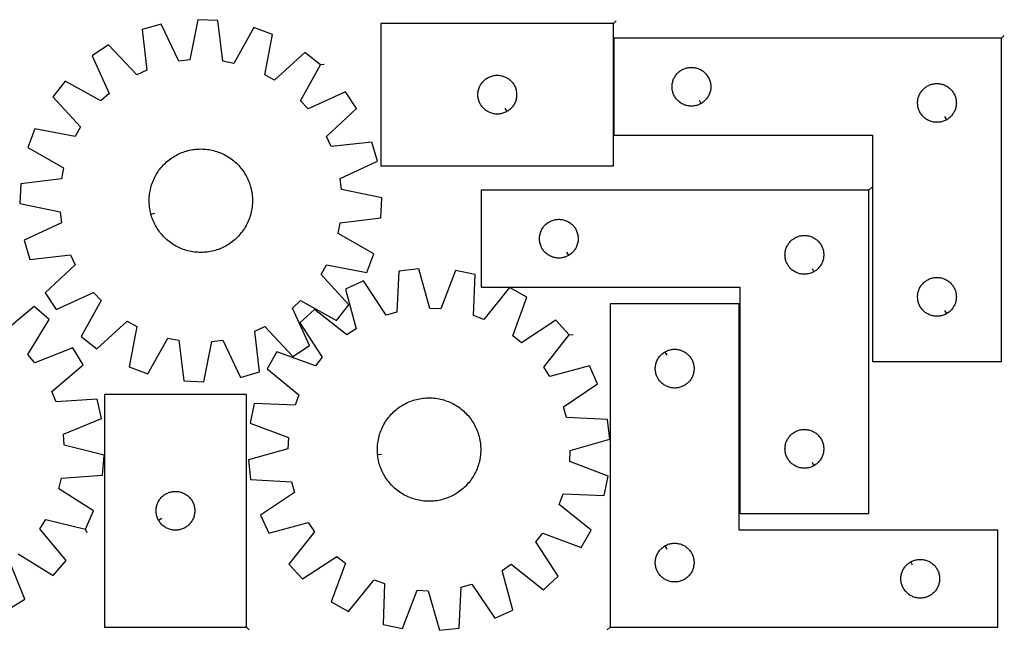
# Model space of a CAD drawing. Header units: millimetres. Extents: x 7 to 1493, y 7 to 479.
# Tile 2 of 2: x 731 to 1493, y 7 to 479. Entities that reach past the tile are written whole.
import ezdxf

# ---------------------------------------------------------------- set-up
doc = ezdxf.new("R2010")
doc.units = ezdxf.units.MM
doc.layers.add('CUT', color=7, linetype='CONTINUOUS', true_color=0x000000)
doc.layers.add('LEADIN', color=1, linetype='CONTINUOUS', true_color=0xff0000)

msp = doc.modelspace()

# ---------------------------------------------------------------- linework, layer by layer
at = {"layer": 'CUT'}
for points in [[(963.873619, 443.893303), (951.787077, 453.414124), (928.351326, 431.972568), (920.868655, 436.159333), (926.881752, 467.349354), (912.444672, 472.669246), (896.781754, 445.035069), (888.371529, 446.704647), (884.452078, 478.226269), (869.077661, 478.824484), (862.720771, 447.702712), (854.206244, 446.691672), (840.737908, 475.459339), (825.93111, 471.27732), (829.502505, 439.714368), (821.717137, 436.121679), (800.01829, 459.319411), (787.228504, 450.766522), (800.37859, 421.851993), (794.084467, 416.029332), (766.279144, 431.386374), (756.758323, 419.299831), (778.199879, 395.864081), (774.013114, 388.381409), (742.823093, 394.394507), (737.503201, 379.957426), (765.137378, 364.294508), (763.4678, 355.884283), (731.946178, 351.964832), (731.347963, 336.590416), (762.469735, 330.233525), (763.480775, 321.718998), (734.713108, 308.250662), (738.895127, 293.443865), (770.458079, 297.015259), (774.050768, 289.229891), (750.853036, 267.531044), (759.405925, 254.741258), (788.320454, 267.891345), (794.143115, 261.597222), (778.786073, 233.791898), (790.872616, 224.271077), (814.308367, 245.712633), (821.791038, 241.525868), (815.77794, 210.335847), (830.215021, 205.015955), (845.877939, 232.650132), (854.288164, 230.980554), (858.207615, 199.458932), (873.582031, 198.860717), (879.938922, 229.982489), (888.453449, 230.993529), (901.921785, 202.225862), (916.728582, 206.407882), (913.157188, 237.970833), (920.942556, 241.563523), (942.641403, 218.36579), (955.431189, 226.918679), (942.281102, 255.833208), (948.575225, 261.65587), (976.380549, 246.298828), (985.90137, 258.38537), (964.459814, 281.821121), (968.646579, 289.303792), (999.8366, 283.290695), (1005.156492, 297.727775), (977.522315, 313.390693), (979.191893, 321.800918), (1010.713515, 325.720369), (1011.31173, 341.094786), (980.189958, 347.451676), (979.178918, 355.966203), (1007.946585, 369.434539), (1003.764565, 384.241337), (972.201614, 380.669942), (968.608925, 388.45531), (991.806657, 410.154157), (983.253768, 422.943943), (954.339239, 409.793857), (948.516577, 416.08798)], [(1190.73598, 475.847735), (1010.73598, 475.847735), (1010.73598, 365.847735), (1190.73598, 365.847735)], [(1490.961939, 464.466269), (1190.961939, 464.466269), (1190.961939, 389.466269), (1390.961939, 389.466269), (1390.961939, 214.466269), (1490.961939, 214.466269)], [(1258.34771, 413.916319), (1258.01159, 413.726087), (1257.320654, 413.380736), (1256.612857, 413.07141), (1255.890074, 412.798931), (1255.154223, 412.564021), (1254.407255, 412.367304), (1253.65115, 412.2093), (1252.887914, 412.090429), (1252.11957, 412.011007), (1251.348157, 411.971242), (1250.57572, 411.971242), (1249.804307, 412.011007), (1249.035963, 412.090429), (1248.272727, 412.2093), (1247.516622, 412.367304), (1246.769654, 412.564021), (1246.033803, 412.798931), (1245.31102, 413.07141), (1244.603223, 413.380736), (1243.912287, 413.726087), (1243.240047, 414.10655), (1242.588283, 414.521114), (1241.958724, 414.968681), (1241.353041, 415.448063), (1240.772838, 415.957989), (1240.219656, 416.497107), (1239.69496, 417.063988), (1239.200141, 417.657127), (1238.736514, 418.274953), (1238.305305, 418.915827), (1237.90766, 419.578048), (1237.544632, 420.259863), (1237.217185, 420.959461), (1236.926186, 421.674988), (1236.672408, 422.404547), (1236.456523, 423.146203), (1236.279103, 423.897988), (1236.14062, 424.657911), (1236.04144, 425.423954), (1235.981827, 426.194088), (1235.961939, 426.966269), (1235.981827, 427.738451), (1236.04144, 428.508584), (1236.14062, 429.274628), (1236.279103, 430.03455), (1236.456523, 430.786336), (1236.672408, 431.527992), (1236.926186, 432.257551), (1237.217185, 432.973078), (1237.544632, 433.672676), (1237.90766, 434.35449), (1238.305305, 435.016712), (1238.736514, 435.657586), (1239.200141, 436.275412), (1239.69496, 436.868551), (1240.219656, 437.435432), (1240.772838, 437.97455), (1241.353041, 438.484476), (1241.958724, 438.963858), (1242.588283, 439.411425), (1243.240047, 439.825989), (1243.912287, 440.206451), (1244.603223, 440.551803), (1245.31102, 440.861129), (1246.033803, 441.133608), (1246.769654, 441.368518), (1247.516622, 441.565235), (1248.272727, 441.723239), (1249.035963, 441.84211), (1249.804307, 441.921532), (1250.57572, 441.961296), (1251.348157, 441.961296), (1252.11957, 441.921532), (1252.887914, 441.84211), (1253.65115, 441.723239), (1254.407255, 441.565235), (1255.154223, 441.368518), (1255.890074, 441.133608), (1256.612857, 440.861129), (1257.320654, 440.551803), (1258.01159, 440.206451), (1258.683831, 439.825989), (1259.335594, 439.411425), (1259.965153, 438.963858), (1260.570836, 438.484476), (1261.151039, 437.97455), (1261.704221, 437.435432), (1262.228918, 436.868551), (1262.723736, 436.275412), (1263.187364, 435.657586), (1263.618572, 435.016712), (1264.016217, 434.35449), (1264.379245, 433.672676), (1264.706692, 432.973078), (1264.997691, 432.257551), (1265.251469, 431.527992), (1265.467354, 430.786336), (1265.644774, 430.03455), (1265.783257, 429.274628), (1265.882437, 428.508584), (1265.94205, 427.738451), (1265.961939, 426.966269), (1265.94205, 426.194088), (1265.882437, 425.423954), (1265.783257, 424.657911), (1265.644774, 423.897988), (1265.467354, 423.146203), (1265.251469, 422.404547), (1264.997691, 421.674988), (1264.706692, 420.959461), (1264.379245, 420.259863), (1264.016217, 419.578048), (1263.618572, 418.915827), (1263.187364, 418.274953), (1262.723736, 417.657127), (1262.228918, 417.063988), (1261.704221, 416.497107), (1261.151039, 415.957989), (1260.570836, 415.448063), (1259.965153, 414.968681), (1259.335594, 414.521114), (1258.683831, 414.10655)], [(1108.121752, 407.797784), (1107.785632, 407.607553), (1107.094696, 407.262201), (1106.386899, 406.952875), (1105.664116, 406.680396), (1104.928265, 406.445487), (1104.181297, 406.248769), (1103.425192, 406.090765), (1102.661956, 405.971895), (1101.893612, 405.892472), (1101.122199, 405.852708), (1100.349762, 405.852708), (1099.578348, 405.892472), (1098.810005, 405.971895), (1098.046769, 406.090765), (1097.290664, 406.248769), (1096.543696, 406.445487), (1095.807845, 406.680396), (1095.085062, 406.952875), (1094.377265, 407.262201), (1093.686329, 407.607553), (1093.014088, 407.988015), (1092.362325, 408.402579), (1091.732766, 408.850146), (1091.127083, 409.329528), (1090.54688, 409.839454), (1089.993698, 410.378572), (1089.469001, 410.945453), (1088.974183, 411.538592), (1088.510555, 412.156418), (1088.079347, 412.797292), (1087.681702, 413.459514), (1087.318674, 414.141328), (1086.991227, 414.840926), (1086.700228, 415.556453), (1086.44645, 416.286012), (1086.230565, 417.027668), (1086.053145, 417.779454), (1085.914662, 418.539376), (1085.815482, 419.30542), (1085.755869, 420.075553), (1085.73598, 420.847735), (1085.755869, 421.619916), (1085.815482, 422.39005), (1085.914662, 423.156093), (1086.053145, 423.916016), (1086.230565, 424.667801), (1086.44645, 425.409457), (1086.700228, 426.139016), (1086.991227, 426.854543), (1087.318674, 427.554142), (1087.681702, 428.235956), (1088.079347, 428.898178), (1088.510555, 429.539051), (1088.974183, 430.156877), (1089.469001, 430.750016), (1089.993698, 431.316897), (1090.54688, 431.856015), (1091.127083, 432.365941), (1091.732766, 432.845323), (1092.362325, 433.29289), (1093.014088, 433.707454), (1093.686329, 434.087917), (1094.377265, 434.433269), (1095.085062, 434.742594), (1095.807845, 435.015073), (1096.543696, 435.249983), (1097.290664, 435.4467), (1098.046769, 435.604704), (1098.810005, 435.723575), (1099.578348, 435.802998), (1100.349762, 435.842762), (1101.122199, 435.842762), (1101.893612, 435.802998), (1102.661956, 435.723575), (1103.425192, 435.604704), (1104.181297, 435.4467), (1104.928265, 435.249983), (1105.664116, 435.015073), (1106.386899, 434.742594), (1107.094696, 434.433269), (1107.785632, 434.087917), (1108.457872, 433.707454), (1109.109636, 433.29289), (1109.739195, 432.845323), (1110.344878, 432.365941), (1110.92508, 431.856015), (1111.478263, 431.316897), (1112.002959, 430.750016), (1112.497778, 430.156877), (1112.961405, 429.539051), (1113.392614, 428.898178), (1113.790259, 428.235956), (1114.153287, 427.554142), (1114.480734, 426.854543), (1114.771733, 426.139016), (1115.025511, 425.409457), (1115.241396, 424.667801), (1115.418816, 423.916016), (1115.557299, 423.156093), (1115.656479, 422.39005), (1115.716092, 421.619916), (1115.73598, 420.847735), (1115.716092, 420.075553), (1115.656479, 419.30542), (1115.557299, 418.539376), (1115.418816, 417.779454), (1115.241396, 417.027668), (1115.025511, 416.286012), (1114.771733, 415.556453), (1114.480734, 414.840926), (1114.153287, 414.141328), (1113.790259, 413.459514), (1113.392614, 412.797292), (1112.961405, 412.156418), (1112.497778, 411.538592), (1112.002959, 410.945453), (1111.478263, 410.378572), (1110.92508, 409.839454), (1110.344878, 409.329528), (1109.739195, 408.850146), (1109.109636, 408.402579), (1108.457872, 407.988015)], [(1448.34771, 401.416319), (1448.01159, 401.226087), (1447.320654, 400.880736), (1446.612857, 400.57141), (1445.890074, 400.298931), (1445.154223, 400.064021), (1444.407255, 399.867304), (1443.65115, 399.7093), (1442.887914, 399.590429), (1442.11957, 399.511007), (1441.348157, 399.471242), (1440.57572, 399.471242), (1439.804307, 399.511007), (1439.035963, 399.590429), (1438.272727, 399.7093), (1437.516622, 399.867304), (1436.769654, 400.064021), (1436.033803, 400.298931), (1435.31102, 400.57141), (1434.603223, 400.880736), (1433.912287, 401.226087), (1433.240047, 401.60655), (1432.588283, 402.021114), (1431.958724, 402.468681), (1431.353041, 402.948063), (1430.772838, 403.457989), (1430.219656, 403.997107), (1429.69496, 404.563988), (1429.200141, 405.157127), (1428.736514, 405.774953), (1428.305305, 406.415827), (1427.90766, 407.078048), (1427.544632, 407.759863), (1427.217185, 408.459461), (1426.926186, 409.174988), (1426.672408, 409.904547), (1426.456523, 410.646203), (1426.279103, 411.397988), (1426.14062, 412.157911), (1426.04144, 412.923954), (1425.981827, 413.694088), (1425.961939, 414.466269), (1425.981827, 415.238451), (1426.04144, 416.008584), (1426.14062, 416.774628), (1426.279103, 417.53455), (1426.456523, 418.286336), (1426.672408, 419.027992), (1426.926186, 419.757551), (1427.217185, 420.473078), (1427.544632, 421.172676), (1427.90766, 421.85449), (1428.305305, 422.516712), (1428.736514, 423.157586), (1429.200141, 423.775412), (1429.69496, 424.368551), (1430.219656, 424.935432), (1430.772838, 425.47455), (1431.353041, 425.984476), (1431.958724, 426.463858), (1432.588283, 426.911425), (1433.240047, 427.325989), (1433.912287, 427.706451), (1434.603223, 428.051803), (1435.31102, 428.361129), (1436.033803, 428.633608), (1436.769654, 428.868518), (1437.516622, 429.065235), (1438.272727, 429.223239), (1439.035963, 429.34211), (1439.804307, 429.421532), (1440.57572, 429.461296), (1441.348157, 429.461296), (1442.11957, 429.421532), (1442.887914, 429.34211), (1443.65115, 429.223239), (1444.407255, 429.065235), (1445.154223, 428.868518), (1445.890074, 428.633608), (1446.612857, 428.361129), (1447.320654, 428.051803), (1448.01159, 427.706451), (1448.683831, 427.325989), (1449.335594, 426.911425), (1449.965153, 426.463858), (1450.570836, 425.984476), (1451.151039, 425.47455), (1451.704221, 424.935432), (1452.228918, 424.368551), (1452.723736, 423.775412), (1453.187364, 423.157586), (1453.618572, 422.516712), (1454.016217, 421.85449), (1454.379245, 421.172676), (1454.706692, 420.473078), (1454.997691, 419.757551), (1455.251469, 419.027992), (1455.467354, 418.286336), (1455.644774, 417.53455), (1455.783257, 416.774628), (1455.882437, 416.008584), (1455.94205, 415.238451), (1455.961939, 414.466269), (1455.94205, 413.694088), (1455.882437, 412.923954), (1455.783257, 412.157911), (1455.644774, 411.397988), (1455.467354, 410.646203), (1455.251469, 409.904547), (1454.997691, 409.174988), (1454.706692, 408.459461), (1454.379245, 407.759863), (1454.016217, 407.078048), (1453.618572, 406.415827), (1453.187364, 405.774953), (1452.723736, 405.157127), (1452.228918, 404.563988), (1451.704221, 403.997107), (1451.151039, 403.457989), (1450.570836, 402.948063), (1449.965153, 402.468681), (1449.335594, 402.021114), (1448.683831, 401.60655)], [(832.75632, 328.274331), (832.5903, 328.880293), (832.296492, 330.102047), (832.041206, 331.332427), (831.824692, 332.570219), (831.647165, 333.814201), (831.5088, 335.063145), (831.409734, 336.315819), (831.350064, 337.570987), (831.329849, 338.82741), (831.34911, 340.083848), (831.407826, 341.339061), (831.505941, 342.59181), (831.643357, 343.840859), (831.819939, 345.084975), (832.035513, 346.322931), (832.289865, 347.553505), (832.582745, 348.775482), (832.913864, 349.987657), (833.282894, 351.188832), (833.689473, 352.377824), (834.133198, 353.553458), (834.613631, 354.714574), (835.130299, 355.860026), (835.682691, 356.988684), (836.270263, 358.099435), (836.892435, 359.191181), (837.548592, 360.262845), (838.238087, 361.31337), (838.96024, 362.34172), (839.714338, 363.346878), (840.499636, 364.327854), (841.31536, 365.283679), (842.160705, 366.21341), (843.034836, 367.116129), (843.936891, 367.990945), (844.865979, 368.836996), (845.821184, 369.653445), (846.801563, 370.439489), (847.806148, 371.194349), (848.833949, 371.917283), (849.88395, 372.607576), (850.955116, 373.264547), (852.046389, 373.887547), (853.156693, 374.475963), (854.284931, 375.029212), (855.429991, 375.54675), (856.590741, 376.028065), (857.766038, 376.472683), (858.95472, 376.880164), (860.155615, 377.250107), (861.367538, 377.582147), (862.589292, 377.875955), (863.819673, 378.131241), (865.057465, 378.347755), (866.301446, 378.525282), (867.550391, 378.663647), (868.803065, 378.762713), (870.058233, 378.822383), (871.314656, 378.842598), (872.571093, 378.823337), (873.826306, 378.764621), (875.079055, 378.666506), (876.328104, 378.52909), (877.572221, 378.352508), (878.810177, 378.136934), (880.040751, 377.882582), (881.262728, 377.589702), (882.474902, 377.258583), (883.676078, 376.889553), (884.86507, 376.482974), (886.040703, 376.03925), (887.201819, 375.558816), (888.347272, 375.042148), (889.47593, 374.489756), (890.58668, 373.902184), (891.678426, 373.280012), (892.750091, 372.623855), (893.800616, 371.93436), (894.828965, 371.212207), (895.834124, 370.458109), (896.815099, 369.672811), (897.770924, 368.857087), (898.700655, 368.011742), (899.603374, 367.137611), (900.478191, 366.235557), (901.324241, 365.306468), (902.140691, 364.351263), (902.926734, 363.370884), (903.681595, 362.366299), (904.404528, 361.338498), (905.094821, 360.288497), (905.751792, 359.217331), (906.374793, 358.126058), (906.963208, 357.015754), (907.516458, 355.887516), (908.033996, 354.742457), (908.515311, 353.581706), (908.959929, 352.406409), (909.36741, 351.217727), (909.737353, 350.016832), (910.069392, 348.804909), (910.3632, 347.583155), (910.618487, 346.352774), (910.835001, 345.114983), (911.012528, 343.871001), (911.150892, 342.622056), (911.249959, 341.369382), (911.309629, 340.114214), (911.329843, 338.857791), (911.310583, 337.601354), (911.251866, 336.346141), (911.153752, 335.093392), (911.016335, 333.844343), (910.839753, 332.600226), (910.62418, 331.36227), (910.369828, 330.131697), (910.076948, 328.909719), (909.745829, 327.697545), (909.376798, 326.496369), (908.97022, 325.307378), (908.526495, 324.131744), (908.046062, 322.970628), (907.529394, 321.825175), (906.977001, 320.696517), (906.389429, 319.585767), (905.767258, 318.494021), (905.1111, 317.422356), (904.421605, 316.371831), (903.699453, 315.343482), (902.945355, 314.338323), (902.160057, 313.357348), (901.344333, 312.401523), (900.498988, 311.471792), (899.624857, 310.569073), (898.722802, 309.694256), (897.793714, 308.848206), (896.838509, 308.031756), (895.85813, 307.245713), (894.853544, 306.490852), (893.825744, 305.767919), (892.775742, 305.077626), (891.704577, 304.420655), (890.613304, 303.797654), (889.503, 303.209239), (888.374762, 302.655989), (887.229702, 302.138451), (886.068951, 301.657136), (884.893655, 301.212518), (883.704972, 300.805037), (882.504077, 300.435094), (881.292154, 300.103055), (880.0704, 299.809247), (878.84002, 299.55396), (877.602228, 299.337446), (876.358246, 299.159919), (875.109302, 299.021555), (873.856628, 298.922488), (872.60146, 298.862818), (871.345037, 298.842604), (870.088599, 298.861864), (868.833386, 298.920581), (867.580637, 299.018695), (866.331588, 299.156112), (865.087472, 299.332694), (863.849516, 299.548267), (862.618942, 299.802619), (861.396965, 300.095499), (860.18479, 300.426618), (858.983615, 300.795649), (857.794623, 301.202227), (856.618989, 301.645952), (855.457873, 302.126385), (854.312421, 302.643053), (853.183763, 303.195446), (852.073012, 303.783018), (850.981266, 304.405189), (849.909602, 305.061347), (848.859077, 305.750842), (847.830727, 306.472994), (846.825569, 307.227092), (845.844593, 308.01239), (844.888768, 308.828114), (843.959038, 309.673459), (843.056319, 310.54759), (842.181502, 311.449645), (841.335451, 312.378733), (840.519002, 313.333938), (839.732959, 314.314317), (838.978098, 315.318903), (838.255164, 316.346703), (837.564871, 317.396705), (836.9079, 318.46787), (836.2849, 319.559144), (835.696484, 320.669447), (835.143235, 321.797685), (834.625697, 322.942745), (834.144382, 324.103496), (833.699764, 325.278792), (833.292283, 326.467475), (832.92234, 327.66837)], [(1388.366861, 346.965049), (1088.366861, 346.965049), (1088.366861, 271.965049), (1288.366861, 271.965049), (1288.366861, 96.965049), (1388.366861, 96.965049)], [(1155.752633, 296.415098), (1155.416512, 296.224867), (1154.725577, 295.879515), (1154.017779, 295.570189), (1153.294997, 295.29771), (1152.559146, 295.062801), (1151.812177, 294.866083), (1151.056072, 294.708079), (1150.292836, 294.589209), (1149.524493, 294.509786), (1148.75308, 294.470022), (1147.980642, 294.470022), (1147.209229, 294.509786), (1146.440886, 294.589209), (1145.67765, 294.708079), (1144.921545, 294.866083), (1144.174577, 295.062801), (1143.438725, 295.29771), (1142.715943, 295.570189), (1142.008145, 295.879515), (1141.31721, 296.224867), (1140.644969, 296.605329), (1139.993205, 297.019894), (1139.363647, 297.46746), (1138.757963, 297.946842), (1138.177761, 298.456768), (1137.624578, 298.995886), (1137.099882, 299.562767), (1136.605064, 300.155907), (1136.141436, 300.773732), (1135.710228, 301.414606), (1135.312582, 302.076828), (1134.949555, 302.758642), (1134.622107, 303.45824), (1134.331109, 304.173767), (1134.07733, 304.903326), (1133.861445, 305.644982), (1133.684026, 306.396768), (1133.545543, 307.15669), (1133.446363, 307.922734), (1133.38675, 308.692867), (1133.366861, 309.465049), (1133.38675, 310.23723), (1133.446363, 311.007364), (1133.545543, 311.773407), (1133.684026, 312.53333), (1133.861445, 313.285116), (1134.07733, 314.026771), (1134.331109, 314.75633), (1134.622107, 315.471857), (1134.949555, 316.171456), (1135.312582, 316.85327), (1135.710228, 317.515492), (1136.141436, 318.156365), (1136.605064, 318.774191), (1137.099882, 319.367331), (1137.624578, 319.934211), (1138.177761, 320.473329), (1138.757963, 320.983255), (1139.363647, 321.462637), (1139.993205, 321.910204), (1140.644969, 322.324768), (1141.31721, 322.705231), (1142.008145, 323.050583), (1142.715943, 323.359908), (1143.438725, 323.632387), (1144.174577, 323.867297), (1144.921545, 324.064014), (1145.67765, 324.222018), (1146.440886, 324.340889), (1147.209229, 324.420312), (1147.980642, 324.460076), (1148.75308, 324.460076), (1149.524493, 324.420312), (1150.292836, 324.340889), (1151.056072, 324.222018), (1151.812177, 324.064014), (1152.559146, 323.867297), (1153.294997, 323.632387), (1154.017779, 323.359908), (1154.725577, 323.050583), (1155.416512, 322.705231), (1156.088753, 322.324768), (1156.740517, 321.910204), (1157.370075, 321.462637), (1157.975759, 320.983255), (1158.555961, 320.473329), (1159.109144, 319.934211), (1159.63384, 319.367331), (1160.128658, 318.774191), (1160.592286, 318.156365), (1161.023494, 317.515492), (1161.42114, 316.85327), (1161.784167, 316.171456), (1162.111615, 315.471857), (1162.402613, 314.75633), (1162.656392, 314.026771), (1162.872277, 313.285116), (1163.049696, 312.53333), (1163.188179, 311.773407), (1163.287359, 311.007364), (1163.346972, 310.23723), (1163.366861, 309.465049), (1163.346972, 308.692867), (1163.287359, 307.922734), (1163.188179, 307.15669), (1163.049696, 306.396768), (1162.872277, 305.644982), (1162.656392, 304.903326), (1162.402613, 304.173767), (1162.111615, 303.45824), (1161.784167, 302.758642), (1161.42114, 302.076828), (1161.023494, 301.414606), (1160.592286, 300.773732), (1160.128658, 300.155907), (1159.63384, 299.562767), (1159.109144, 298.995886), (1158.555961, 298.456768), (1157.975759, 297.946842), (1157.370075, 297.46746), (1156.740517, 297.019894), (1156.088753, 296.605329)], [(1345.752633, 283.915098), (1345.416512, 283.724867), (1344.725577, 283.379515), (1344.017779, 283.070189), (1343.294997, 282.79771), (1342.559146, 282.562801), (1341.812177, 282.366083), (1341.056072, 282.208079), (1340.292836, 282.089209), (1339.524493, 282.009786), (1338.75308, 281.970022), (1337.980642, 281.970022), (1337.209229, 282.009786), (1336.440886, 282.089209), (1335.67765, 282.208079), (1334.921545, 282.366083), (1334.174577, 282.562801), (1333.438725, 282.79771), (1332.715943, 283.070189), (1332.008145, 283.379515), (1331.31721, 283.724867), (1330.644969, 284.105329), (1329.993205, 284.519894), (1329.363647, 284.96746), (1328.757963, 285.446842), (1328.177761, 285.956768), (1327.624578, 286.495886), (1327.099882, 287.062767), (1326.605064, 287.655907), (1326.141436, 288.273732), (1325.710228, 288.914606), (1325.312582, 289.576828), (1324.949555, 290.258642), (1324.622107, 290.95824), (1324.331109, 291.673767), (1324.07733, 292.403326), (1323.861445, 293.144982), (1323.684026, 293.896768), (1323.545543, 294.65669), (1323.446363, 295.422734), (1323.38675, 296.192867), (1323.366861, 296.965049), (1323.38675, 297.73723), (1323.446363, 298.507364), (1323.545543, 299.273407), (1323.684026, 300.03333), (1323.861445, 300.785116), (1324.07733, 301.526771), (1324.331109, 302.25633), (1324.622107, 302.971857), (1324.949555, 303.671456), (1325.312582, 304.35327), (1325.710228, 305.015492), (1326.141436, 305.656365), (1326.605064, 306.274191), (1327.099882, 306.867331), (1327.624578, 307.434211), (1328.177761, 307.973329), (1328.757963, 308.483255), (1329.363647, 308.962637), (1329.993205, 309.410204), (1330.644969, 309.824768), (1331.31721, 310.205231), (1332.008145, 310.550583), (1332.715943, 310.859908), (1333.438725, 311.132387), (1334.174577, 311.367297), (1334.921545, 311.564014), (1335.67765, 311.722018), (1336.440886, 311.840889), (1337.209229, 311.920312), (1337.980642, 311.960076), (1338.75308, 311.960076), (1339.524493, 311.920312), (1340.292836, 311.840889), (1341.056072, 311.722018), (1341.812177, 311.564014), (1342.559146, 311.367297), (1343.294997, 311.132387), (1344.017779, 310.859908), (1344.725577, 310.550583), (1345.416512, 310.205231), (1346.088753, 309.824768), (1346.740517, 309.410204), (1347.370075, 308.962637), (1347.975759, 308.483255), (1348.555961, 307.973329), (1349.109144, 307.434211), (1349.63384, 306.867331), (1350.128658, 306.274191), (1350.592286, 305.656365), (1351.023494, 305.015492), (1351.42114, 304.35327), (1351.784167, 303.671456), (1352.111615, 302.971857), (1352.402613, 302.25633), (1352.656392, 301.526771), (1352.872277, 300.785116), (1353.049696, 300.03333), (1353.188179, 299.273407), (1353.287359, 298.507364), (1353.346972, 297.73723), (1353.366861, 296.965049), (1353.346972, 296.192867), (1353.287359, 295.422734), (1353.188179, 294.65669), (1353.049696, 293.896768), (1352.872277, 293.144982), (1352.656392, 292.403326), (1352.402613, 291.673767), (1352.111615, 290.95824), (1351.784167, 290.258642), (1351.42114, 289.576828), (1351.023494, 288.914606), (1350.592286, 288.273732), (1350.128658, 287.655907), (1349.63384, 287.062767), (1349.109144, 286.495886), (1348.555961, 285.956768), (1347.975759, 285.446842), (1347.370075, 284.96746), (1346.740517, 284.519894), (1346.088753, 284.105329)], [(1156.337344, 234.981805), (1145.95986, 246.341311), (1119.349401, 228.996047), (1112.647136, 234.343851), (1123.65204, 264.140946), (1110.272187, 271.737659), (1090.324117, 247.018248), (1082.297322, 250.033199), (1083.5558, 281.772622), (1068.483289, 284.862924), (1057.150265, 255.189075), (1048.584658, 255.576047), (1039.973521, 286.150924), (1024.683755, 284.432313), (1023.075133, 252.708709), (1014.809176, 250.429823), (997.171341, 276.847271), (983.16099, 270.487978), (991.434232, 239.819945), (984.277053, 235.098275), (959.339035, 254.77237), (947.979529, 244.394887), (965.324794, 217.784427), (959.976989, 211.082162), (930.179894, 222.087067), (922.583181, 208.707213), (947.302592, 188.759143), (944.287641, 180.732348), (912.548218, 181.990826), (909.457916, 166.918315), (939.131765, 155.585292), (938.744793, 147.019685), (908.169916, 138.408547), (909.888527, 123.118782), (941.612131, 121.510159), (943.891017, 113.244202), (917.473569, 95.606367), (923.832862, 81.596016), (954.500895, 89.869258), (959.222565, 82.71208), (939.54847, 57.774062), (949.925953, 46.414556), (976.536413, 63.75982), (983.238678, 58.412015), (972.233773, 28.614921), (985.613627, 21.018207), (1005.561697, 45.737618), (1013.588492, 42.722667), (1012.330014, 10.983244), (1027.402525, 7.892942), (1038.735548, 37.566792), (1047.301155, 37.179819), (1055.912293, 6.604943), (1071.202058, 8.323553), (1072.810681, 40.047158), (1081.076638, 42.326043), (1098.714473, 15.908596), (1112.724824, 22.267889), (1104.451582, 52.935921), (1111.60876, 57.657591), (1136.546778, 37.983496), (1147.906284, 48.36098), (1130.56102, 74.971439), (1135.908825, 81.673704), (1165.705919, 70.6688), (1173.302633, 84.048654), (1148.583222, 103.996723), (1151.598173, 112.023518), (1183.337596, 110.765041), (1186.427898, 125.837551), (1156.754048, 137.170575), (1157.141021, 145.736182), (1187.715897, 154.347319), (1185.997287, 169.637085), (1154.273682, 171.245707), (1151.994797, 179.511664), (1178.412244, 197.149499), (1172.052952, 211.159851), (1141.384919, 202.886608), (1136.663249, 210.043787)], [(1448.34771, 251.416319), (1448.01159, 251.226087), (1447.320654, 250.880736), (1446.612857, 250.57141), (1445.890074, 250.298931), (1445.154223, 250.064021), (1444.407255, 249.867304), (1443.65115, 249.7093), (1442.887914, 249.590429), (1442.11957, 249.511007), (1441.348157, 249.471242), (1440.57572, 249.471242), (1439.804307, 249.511007), (1439.035963, 249.590429), (1438.272727, 249.7093), (1437.516622, 249.867304), (1436.769654, 250.064021), (1436.033803, 250.298931), (1435.31102, 250.57141), (1434.603223, 250.880736), (1433.912287, 251.226087), (1433.240047, 251.60655), (1432.588283, 252.021114), (1431.958724, 252.468681), (1431.353041, 252.948063), (1430.772838, 253.457989), (1430.219656, 253.997107), (1429.69496, 254.563988), (1429.200141, 255.157127), (1428.736514, 255.774953), (1428.305305, 256.415827), (1427.90766, 257.078048), (1427.544632, 257.759863), (1427.217185, 258.459461), (1426.926186, 259.174988), (1426.672408, 259.904547), (1426.456523, 260.646203), (1426.279103, 261.397988), (1426.14062, 262.157911), (1426.04144, 262.923954), (1425.981827, 263.694088), (1425.961939, 264.466269), (1425.981827, 265.238451), (1426.04144, 266.008584), (1426.14062, 266.774628), (1426.279103, 267.53455), (1426.456523, 268.286336), (1426.672408, 269.027992), (1426.926186, 269.757551), (1427.217185, 270.473078), (1427.544632, 271.172676), (1427.90766, 271.85449), (1428.305305, 272.516712), (1428.736514, 273.157586), (1429.200141, 273.775412), (1429.69496, 274.368551), (1430.219656, 274.935432), (1430.772838, 275.47455), (1431.353041, 275.984476), (1431.958724, 276.463858), (1432.588283, 276.911425), (1433.240047, 277.325989), (1433.912287, 277.706451), (1434.603223, 278.051803), (1435.31102, 278.361129), (1436.033803, 278.633608), (1436.769654, 278.868518), (1437.516622, 279.065235), (1438.272727, 279.223239), (1439.035963, 279.34211), (1439.804307, 279.421532), (1440.57572, 279.461296), (1441.348157, 279.461296), (1442.11957, 279.421532), (1442.887914, 279.34211), (1443.65115, 279.223239), (1444.407255, 279.065235), (1445.154223, 278.868518), (1445.890074, 278.633608), (1446.612857, 278.361129), (1447.320654, 278.051803), (1448.01159, 277.706451), (1448.683831, 277.325989), (1449.335594, 276.911425), (1449.965153, 276.463858), (1450.570836, 275.984476), (1451.151039, 275.47455), (1451.704221, 274.935432), (1452.228918, 274.368551), (1452.723736, 273.775412), (1453.187364, 273.157586), (1453.618572, 272.516712), (1454.016217, 271.85449), (1454.379245, 271.172676), (1454.706692, 270.473078), (1454.997691, 269.757551), (1455.251469, 269.027992), (1455.467354, 268.286336), (1455.644774, 267.53455), (1455.783257, 266.774628), (1455.882437, 266.008584), (1455.94205, 265.238451), (1455.961939, 264.466269), (1455.94205, 263.694088), (1455.882437, 262.923954), (1455.783257, 262.157911), (1455.644774, 261.397988), (1455.467354, 260.646203), (1455.251469, 259.904547), (1454.997691, 259.174988), (1454.706692, 258.459461), (1454.379245, 257.759863), (1454.016217, 257.078048), (1453.618572, 256.415827), (1453.187364, 255.774953), (1452.723736, 255.157127), (1452.228918, 254.563988), (1451.704221, 253.997107), (1451.151039, 253.457989), (1450.570836, 252.948063), (1449.965153, 252.468681), (1449.335594, 252.021114), (1448.683831, 251.60655)], [(1188.018401, 8.963059), (1488.018401, 8.963059), (1488.018401, 83.963059), (1288.018401, 83.963059), (1288.018401, 258.963059), (1188.018401, 258.963059)], [(1230.63263, 222.01301), (1230.96875, 222.203241), (1231.659685, 222.548593), (1232.367483, 222.857919), (1233.090265, 223.130398), (1233.826117, 223.365307), (1234.573085, 223.562025), (1235.32919, 223.720028), (1236.092426, 223.838899), (1236.860769, 223.918322), (1237.632183, 223.958086), (1238.40462, 223.958086), (1239.176033, 223.918322), (1239.944377, 223.838899), (1240.707613, 223.720028), (1241.463717, 223.562025), (1242.210686, 223.365307), (1242.946537, 223.130398), (1243.66932, 222.857919), (1244.377117, 222.548593), (1245.068052, 222.203241), (1245.740293, 221.822779), (1246.392057, 221.408214), (1247.021615, 220.960648), (1247.627299, 220.481266), (1248.207501, 219.97134), (1248.760684, 219.432222), (1249.28538, 218.865341), (1249.780198, 218.272201), (1250.243826, 217.654376), (1250.675035, 217.013502), (1251.07268, 216.35128), (1251.435707, 215.669466), (1251.763155, 214.969868), (1252.054153, 214.25434), (1252.307932, 213.524782), (1252.523817, 212.783126), (1252.701236, 212.03134), (1252.83972, 211.271418), (1252.938899, 210.505374), (1252.998513, 209.735241), (1253.018401, 208.963059), (1252.998513, 208.190878), (1252.938899, 207.420744), (1252.83972, 206.654701), (1252.701236, 205.894778), (1252.523817, 205.142992), (1252.307932, 204.401337), (1252.054153, 203.671778), (1251.763155, 202.956251), (1251.435707, 202.256652), (1251.07268, 201.574838), (1250.675035, 200.912616), (1250.243826, 200.271743), (1249.780198, 199.653917), (1249.28538, 199.060777), (1248.760684, 198.493897), (1248.207501, 197.954779), (1247.627299, 197.444853), (1247.021615, 196.965471), (1246.392057, 196.517904), (1245.740293, 196.10334), (1245.068052, 195.722877), (1244.377117, 195.377525), (1243.66932, 195.0682), (1242.946537, 194.795721), (1242.210686, 194.560811), (1241.463717, 194.364094), (1240.707613, 194.20609), (1239.944377, 194.087219), (1239.176033, 194.007796), (1238.40462, 193.968032), (1237.632183, 193.968032), (1236.860769, 194.007796), (1236.092426, 194.087219), (1235.32919, 194.20609), (1234.573085, 194.364094), (1233.826117, 194.560811), (1233.090265, 194.795721), (1232.367483, 195.0682), (1231.659685, 195.377525), (1230.96875, 195.722877), (1230.296509, 196.10334), (1229.644745, 196.517904), (1229.015187, 196.965471), (1228.409504, 197.444853), (1227.829301, 197.954779), (1227.276118, 198.493897), (1226.751422, 199.060777), (1226.256604, 199.653917), (1225.792976, 200.271743), (1225.361768, 200.912616), (1224.964123, 201.574838), (1224.601095, 202.256652), (1224.273648, 202.956251), (1223.982649, 203.671778), (1223.72887, 204.401337), (1223.512985, 205.142992), (1223.335566, 205.894778), (1223.197083, 206.654701), (1223.097903, 207.420744), (1223.03829, 208.190878), (1223.018401, 208.963059), (1223.03829, 209.735241), (1223.097903, 210.505374), (1223.197083, 211.271418), (1223.335566, 212.03134), (1223.512985, 212.783126), (1223.72887, 213.524782), (1223.982649, 214.25434), (1224.273648, 214.969868), (1224.601095, 215.669466), (1224.964123, 216.35128), (1225.361768, 217.013502), (1225.792976, 217.654376), (1226.256604, 218.272201), (1226.751422, 218.865341), (1227.276118, 219.432222), (1227.829301, 219.97134), (1228.409504, 220.481266), (1229.015187, 220.960648), (1229.644745, 221.408214), (1230.296509, 221.822779)], [(906.685129, 9.020823), (906.685129, 189.020823), (796.685129, 189.020823), (796.685129, 9.020823)], [(1008.164268, 142.222803), (1008.098994, 142.847696), (1008.007767, 144.100966), (1007.955951, 145.356482), (1007.943598, 146.613007), (1007.970719, 147.8693), (1008.037287, 149.124121), (1008.143238, 150.376231), (1008.288467, 151.624396), (1008.472829, 152.867383), (1008.696144, 154.103966), (1008.95819, 155.332925), (1009.25871, 156.553045), (1009.597406, 157.763125), (1009.973945, 158.961968), (1010.387954, 160.148392), (1010.839026, 161.321227), (1011.326715, 162.479315), (1011.850539, 163.621512), (1012.409983, 164.746692), (1013.004493, 165.853744), (1013.633483, 166.941576), (1014.296332, 168.009114), (1014.992386, 169.055305), (1015.720959, 170.079116), (1016.481331, 171.079537), (1017.272751, 172.05558), (1018.094439, 173.006282), (1018.945584, 173.930706), (1019.825346, 174.827938), (1020.732857, 175.697094), (1021.66722, 176.537315), (1022.627515, 177.347772), (1023.612793, 178.127666), (1024.622081, 178.876227), (1025.654385, 179.592716), (1026.708684, 180.276426), (1027.78394, 180.926682), (1028.879089, 181.542843), (1029.993053, 182.1243), (1031.12473, 182.67048), (1032.273006, 183.180843), (1033.436745, 183.654887), (1034.6148, 184.092142), (1035.806009, 184.492179), (1037.009195, 184.854601), (1038.223172, 185.179051), (1039.44674, 185.465209), (1040.678694, 185.712793), (1041.917816, 185.921558), (1043.162884, 186.091299), (1044.41267, 186.221847), (1045.665939, 186.313073), (1046.921456, 186.364889), (1048.177981, 186.377242), (1049.434273, 186.350121), (1050.689094, 186.283553), (1051.941205, 186.177602), (1053.18937, 186.032373), (1054.432357, 185.848011), (1055.66894, 185.624696), (1056.897898, 185.36265), (1058.118019, 185.06213), (1059.328098, 184.723434), (1060.526942, 184.346895), (1061.713366, 183.932886), (1062.886201, 183.481814), (1064.044288, 182.994125), (1065.186485, 182.470301), (1066.311665, 181.910857), (1067.418718, 181.316347), (1068.50655, 180.687357), (1069.574088, 180.024508), (1070.620279, 179.328454), (1071.64409, 178.599881), (1072.64451, 177.83951), (1073.620554, 177.048089), (1074.571256, 176.226401), (1075.49568, 175.375256), (1076.392912, 174.495494), (1077.262067, 173.587983), (1078.102289, 172.65362), (1078.912746, 171.693325), (1079.69264, 170.708047), (1080.441201, 169.698759), (1081.15769, 168.666455), (1081.841399, 167.612156), (1082.491656, 166.5369), (1083.107816, 165.441751), (1083.689274, 164.327787), (1084.235453, 163.19611), (1084.745817, 162.047834), (1085.21986, 160.884095), (1085.657116, 159.70604), (1086.057152, 158.514831), (1086.419574, 157.311645), (1086.744025, 156.097668), (1087.030183, 154.8741), (1087.277767, 153.642146), (1087.486532, 152.403024), (1087.656272, 151.157956), (1087.78682, 149.90817), (1087.878047, 148.654901), (1087.929863, 147.399384), (1087.942216, 146.142859), (1087.915095, 144.886567), (1087.848526, 143.631746), (1087.742575, 142.379635), (1087.597347, 141.13147), (1087.412985, 139.888483), (1087.18967, 138.6519), (1086.927623, 137.422942), (1086.627104, 136.202821), (1086.288407, 134.992742), (1085.911869, 133.793898), (1085.497859, 132.607474), (1085.046788, 131.434639), (1084.559099, 130.276552), (1084.035274, 129.134355), (1083.475831, 128.009175), (1082.881321, 126.902122), (1082.252331, 125.81429), (1081.589482, 124.746752), (1080.893427, 123.700561), (1080.164855, 122.67675), (1079.404483, 121.67633), (1078.613063, 120.700286), (1077.791374, 119.749584), (1076.940229, 118.82516), (1076.060467, 117.927928), (1075.152957, 117.058773), (1074.218593, 116.218552), (1073.258299, 115.408094), (1072.273021, 114.6282), (1071.263732, 113.879639), (1070.231429, 113.163151), (1069.177129, 112.479441), (1068.101874, 111.829184), (1067.006724, 111.213024), (1065.892761, 110.631566), (1064.761083, 110.085387), (1063.612808, 109.575023), (1062.449069, 109.10098), (1061.271013, 108.663724), (1060.079805, 108.263688), (1058.876618, 107.901266), (1057.662642, 107.576815), (1056.439073, 107.290657), (1055.20712, 107.043073), (1053.967998, 106.834308), (1052.722929, 106.664568), (1051.473144, 106.53402), (1050.219874, 106.442793), (1048.964358, 106.390977), (1047.707833, 106.378624), (1046.45154, 106.405745), (1045.19672, 106.472314), (1043.944609, 106.578265), (1042.696444, 106.723493), (1041.453457, 106.907855), (1040.216874, 107.13117), (1038.987915, 107.393217), (1037.767795, 107.693736), (1036.557715, 108.032433), (1035.358872, 108.408971), (1034.172448, 108.822981), (1032.999613, 109.274052), (1031.841525, 109.761741), (1030.699328, 110.285566), (1029.574148, 110.845009), (1028.467096, 111.439519), (1027.379264, 112.068509), (1026.311726, 112.731358), (1025.265535, 113.427413), (1024.241724, 114.155985), (1023.241303, 114.916357), (1022.26526, 115.707777), (1021.314558, 116.529466), (1020.390134, 117.380611), (1019.492902, 118.260373), (1018.623746, 119.167883), (1017.783525, 120.102247), (1016.973068, 121.062541), (1016.193174, 122.047819), (1015.444613, 123.057108), (1014.728124, 124.089411), (1014.044414, 125.143711), (1013.394158, 126.218966), (1012.777997, 127.314116), (1012.19654, 128.428079), (1011.65036, 129.559757), (1011.139997, 130.708032), (1010.665953, 131.871771), (1010.228698, 133.049827), (1009.828661, 134.241035), (1009.466239, 135.444222), (1009.141789, 136.658198), (1008.855631, 137.881767), (1008.608047, 139.11372), (1008.399282, 140.352842), (1008.229542, 141.597911)], [(1345.752633, 133.915098), (1345.416512, 133.724867), (1344.725577, 133.379515), (1344.017779, 133.070189), (1343.294997, 132.79771), (1342.559146, 132.562801), (1341.812177, 132.366083), (1341.056072, 132.208079), (1340.292836, 132.089209), (1339.524493, 132.009786), (1338.75308, 131.970022), (1337.980642, 131.970022), (1337.209229, 132.009786), (1336.440886, 132.089209), (1335.67765, 132.208079), (1334.921545, 132.366083), (1334.174577, 132.562801), (1333.438725, 132.79771), (1332.715943, 133.070189), (1332.008145, 133.379515), (1331.31721, 133.724867), (1330.644969, 134.105329), (1329.993205, 134.519894), (1329.363647, 134.96746), (1328.757963, 135.446842), (1328.177761, 135.956768), (1327.624578, 136.495886), (1327.099882, 137.062767), (1326.605064, 137.655907), (1326.141436, 138.273732), (1325.710228, 138.914606), (1325.312582, 139.576828), (1324.949555, 140.258642), (1324.622107, 140.95824), (1324.331109, 141.673767), (1324.07733, 142.403326), (1323.861445, 143.144982), (1323.684026, 143.896768), (1323.545543, 144.65669), (1323.446363, 145.422734), (1323.38675, 146.192867), (1323.366861, 146.965049), (1323.38675, 147.73723), (1323.446363, 148.507364), (1323.545543, 149.273407), (1323.684026, 150.03333), (1323.861445, 150.785116), (1324.07733, 151.526771), (1324.331109, 152.25633), (1324.622107, 152.971857), (1324.949555, 153.671456), (1325.312582, 154.35327), (1325.710228, 155.015492), (1326.141436, 155.656365), (1326.605064, 156.274191), (1327.099882, 156.867331), (1327.624578, 157.434211), (1328.177761, 157.973329), (1328.757963, 158.483255), (1329.363647, 158.962637), (1329.993205, 159.410204), (1330.644969, 159.824768), (1331.31721, 160.205231), (1332.008145, 160.550583), (1332.715943, 160.859908), (1333.438725, 161.132387), (1334.174577, 161.367297), (1334.921545, 161.564014), (1335.67765, 161.722018), (1336.440886, 161.840889), (1337.209229, 161.920312), (1337.980642, 161.960076), (1338.75308, 161.960076), (1339.524493, 161.920312), (1340.292836, 161.840889), (1341.056072, 161.722018), (1341.812177, 161.564014), (1342.559146, 161.367297), (1343.294997, 161.132387), (1344.017779, 160.859908), (1344.725577, 160.550583), (1345.416512, 160.205231), (1346.088753, 159.824768), (1346.740517, 159.410204), (1347.370075, 158.962637), (1347.975759, 158.483255), (1348.555961, 157.973329), (1349.109144, 157.434211), (1349.63384, 156.867331), (1350.128658, 156.274191), (1350.592286, 155.656365), (1351.023494, 155.015492), (1351.42114, 154.35327), (1351.784167, 153.671456), (1352.111615, 152.971857), (1352.402613, 152.25633), (1352.656392, 151.526771), (1352.872277, 150.785116), (1353.049696, 150.03333), (1353.188179, 149.273407), (1353.287359, 148.507364), (1353.346972, 147.73723), (1353.366861, 146.965049), (1353.346972, 146.192867), (1353.287359, 145.422734), (1353.188179, 144.65669), (1353.049696, 143.896768), (1352.872277, 143.144982), (1352.656392, 142.403326), (1352.402613, 141.673767), (1352.111615, 140.95824), (1351.784167, 140.258642), (1351.42114, 139.576828), (1351.023494, 138.914606), (1350.592286, 138.273732), (1350.128658, 137.655907), (1349.63384, 137.062767), (1349.109144, 136.495886), (1348.555961, 135.956768), (1347.975759, 135.446842), (1347.370075, 134.96746), (1346.740517, 134.519894), (1346.088753, 134.105329)], [(838.635178, 91.635051), (838.444947, 91.971171), (838.099595, 92.662107), (837.79027, 93.369904), (837.517791, 94.092687), (837.282881, 94.828538), (837.086163, 95.575506), (836.92816, 96.331611), (836.809289, 97.094847), (836.729866, 97.863191), (836.690102, 98.634604), (836.690102, 99.407041), (836.729866, 100.178455), (836.809289, 100.946798), (836.92816, 101.710034), (837.086163, 102.466139), (837.282881, 103.213107), (837.517791, 103.948958), (837.79027, 104.671741), (838.099595, 105.379538), (838.444947, 106.070474), (838.82541, 106.742715), (839.239974, 107.394478), (839.68754, 108.024037), (840.166922, 108.62972), (840.676849, 109.209923), (841.215967, 109.763105), (841.782847, 110.287802), (842.375987, 110.78262), (842.993813, 111.246248), (843.634686, 111.677456), (844.296908, 112.075101), (844.978722, 112.438129), (845.678321, 112.765576), (846.393848, 113.056575), (847.123407, 113.310353), (847.865062, 113.526238), (848.616848, 113.703658), (849.37677, 113.842141), (850.142814, 113.941321), (850.912948, 114.000934), (851.685129, 114.020823), (852.45731, 114.000934), (853.227444, 113.941321), (853.993488, 113.842141), (854.75341, 113.703658), (855.505196, 113.526238), (856.246852, 113.310353), (856.97641, 113.056575), (857.691938, 112.765576), (858.391536, 112.438129), (859.07335, 112.075101), (859.735572, 111.677456), (860.376446, 111.246248), (860.994271, 110.78262), (861.587411, 110.287802), (862.154291, 109.763105), (862.69341, 109.209923), (863.203336, 108.62972), (863.682718, 108.024037), (864.130284, 107.394478), (864.544849, 106.742715), (864.925311, 106.070474), (865.270663, 105.379538), (865.579989, 104.671741), (865.852468, 103.948958), (866.087377, 103.213107), (866.284095, 102.466139), (866.442098, 101.710034), (866.560969, 100.946798), (866.640392, 100.178455), (866.680156, 99.407041), (866.680156, 98.634604), (866.640392, 97.863191), (866.560969, 97.094847), (866.442098, 96.331611), (866.284095, 95.575506), (866.087377, 94.828538), (865.852468, 94.092687), (865.579989, 93.369904), (865.270663, 92.662107), (864.925311, 91.971171), (864.544849, 91.298931), (864.130284, 90.647167), (863.682718, 90.017608), (863.203336, 89.411925), (862.69341, 88.831723), (862.154291, 88.27854), (861.587411, 87.753844), (860.994271, 87.259026), (860.376446, 86.795398), (859.735572, 86.364189), (859.07335, 85.966544), (858.391536, 85.603516), (857.691938, 85.276069), (856.97641, 84.98507), (856.246852, 84.731292), (855.505196, 84.515407), (854.75341, 84.337987), (853.993488, 84.199504), (853.227444, 84.100324), (852.45731, 84.040711), (851.685129, 84.020823), (850.912948, 84.040711), (850.142814, 84.100324), (849.37677, 84.199504), (848.616848, 84.337987), (847.865062, 84.515407), (847.123407, 84.731292), (846.393848, 84.98507), (845.678321, 85.276069), (844.978722, 85.603516), (844.296908, 85.966544), (843.634686, 86.364189), (842.993813, 86.795398), (842.375987, 87.259026), (841.782847, 87.753844), (841.215967, 88.27854), (840.676849, 88.831723), (840.166922, 89.411925), (839.68754, 90.017608), (839.239974, 90.647167), (838.82541, 91.298931)], [(1230.63263, 72.01301), (1230.96875, 72.203241), (1231.659685, 72.548593), (1232.367483, 72.857919), (1233.090265, 73.130398), (1233.826117, 73.365307), (1234.573085, 73.562025), (1235.32919, 73.720028), (1236.092426, 73.838899), (1236.860769, 73.918322), (1237.632183, 73.958086), (1238.40462, 73.958086), (1239.176033, 73.918322), (1239.944377, 73.838899), (1240.707613, 73.720028), (1241.463717, 73.562025), (1242.210686, 73.365307), (1242.946537, 73.130398), (1243.66932, 72.857919), (1244.377117, 72.548593), (1245.068052, 72.203241), (1245.740293, 71.822779), (1246.392057, 71.408214), (1247.021615, 70.960648), (1247.627299, 70.481266), (1248.207501, 69.97134), (1248.760684, 69.432222), (1249.28538, 68.865341), (1249.780198, 68.272201), (1250.243826, 67.654376), (1250.675035, 67.013502), (1251.07268, 66.35128), (1251.435707, 65.669466), (1251.763155, 64.969868), (1252.054153, 64.25434), (1252.307932, 63.524782), (1252.523817, 62.783126), (1252.701236, 62.03134), (1252.83972, 61.271418), (1252.938899, 60.505374), (1252.998513, 59.735241), (1253.018401, 58.963059), (1252.998513, 58.190878), (1252.938899, 57.420744), (1252.83972, 56.654701), (1252.701236, 55.894778), (1252.523817, 55.142992), (1252.307932, 54.401337), (1252.054153, 53.671778), (1251.763155, 52.956251), (1251.435707, 52.256652), (1251.07268, 51.574838), (1250.675035, 50.912616), (1250.243826, 50.271743), (1249.780198, 49.653917), (1249.28538, 49.060777), (1248.760684, 48.493897), (1248.207501, 47.954779), (1247.627299, 47.444853), (1247.021615, 46.965471), (1246.392057, 46.517904), (1245.740293, 46.10334), (1245.068052, 45.722877), (1244.377117, 45.377525), (1243.66932, 45.0682), (1242.946537, 44.795721), (1242.210686, 44.560811), (1241.463717, 44.364094), (1240.707613, 44.20609), (1239.944377, 44.087219), (1239.176033, 44.007796), (1238.40462, 43.968032), (1237.632183, 43.968032), (1236.860769, 44.007796), (1236.092426, 44.087219), (1235.32919, 44.20609), (1234.573085, 44.364094), (1233.826117, 44.560811), (1233.090265, 44.795721), (1232.367483, 45.0682), (1231.659685, 45.377525), (1230.96875, 45.722877), (1230.296509, 46.10334), (1229.644745, 46.517904), (1229.015187, 46.965471), (1228.409504, 47.444853), (1227.829301, 47.954779), (1227.276118, 48.493897), (1226.751422, 49.060777), (1226.256604, 49.653917), (1225.792976, 50.271743), (1225.361768, 50.912616), (1224.964123, 51.574838), (1224.601095, 52.256652), (1224.273648, 52.956251), (1223.982649, 53.671778), (1223.72887, 54.401337), (1223.512985, 55.142992), (1223.335566, 55.894778), (1223.197083, 56.654701), (1223.097903, 57.420744), (1223.03829, 58.190878), (1223.018401, 58.963059), (1223.03829, 59.735241), (1223.097903, 60.505374), (1223.197083, 61.271418), (1223.335566, 62.03134), (1223.512985, 62.783126), (1223.72887, 63.524782), (1223.982649, 64.25434), (1224.273648, 64.969868), (1224.601095, 65.669466), (1224.964123, 66.35128), (1225.361768, 67.013502), (1225.792976, 67.654376), (1226.256604, 68.272201), (1226.751422, 68.865341), (1227.276118, 69.432222), (1227.829301, 69.97134), (1228.409504, 70.481266), (1229.015187, 70.960648), (1229.644745, 71.408214), (1230.296509, 71.822779)], [(1420.63263, 59.51301), (1420.96875, 59.703241), (1421.659685, 60.048593), (1422.367483, 60.357919), (1423.090265, 60.630398), (1423.826117, 60.865307), (1424.573085, 61.062025), (1425.32919, 61.220028), (1426.092426, 61.338899), (1426.860769, 61.418322), (1427.632183, 61.458086), (1428.40462, 61.458086), (1429.176033, 61.418322), (1429.944377, 61.338899), (1430.707613, 61.220028), (1431.463717, 61.062025), (1432.210686, 60.865307), (1432.946537, 60.630398), (1433.66932, 60.357919), (1434.377117, 60.048593), (1435.068052, 59.703241), (1435.740293, 59.322779), (1436.392057, 58.908214), (1437.021615, 58.460648), (1437.627299, 57.981266), (1438.207501, 57.47134), (1438.760684, 56.932222), (1439.28538, 56.365341), (1439.780198, 55.772201), (1440.243826, 55.154376), (1440.675035, 54.513502), (1441.07268, 53.85128), (1441.435707, 53.169466), (1441.763155, 52.469868), (1442.054153, 51.75434), (1442.307932, 51.024782), (1442.523817, 50.283126), (1442.701236, 49.53134), (1442.83972, 48.771418), (1442.938899, 48.005374), (1442.998513, 47.235241), (1443.018401, 46.463059), (1442.998513, 45.690878), (1442.938899, 44.920744), (1442.83972, 44.154701), (1442.701236, 43.394778), (1442.523817, 42.642992), (1442.307932, 41.901337), (1442.054153, 41.171778), (1441.763155, 40.456251), (1441.435707, 39.756652), (1441.07268, 39.074838), (1440.675035, 38.412616), (1440.243826, 37.771743), (1439.780198, 37.153917), (1439.28538, 36.560777), (1438.760684, 35.993897), (1438.207501, 35.454779), (1437.627299, 34.944853), (1437.021615, 34.465471), (1436.392057, 34.017904), (1435.740293, 33.60334), (1435.068052, 33.222877), (1434.377117, 32.877525), (1433.66932, 32.5682), (1432.946537, 32.295721), (1432.210686, 32.060811), (1431.463717, 31.864094), (1430.707613, 31.70609), (1429.944377, 31.587219), (1429.176033, 31.507796), (1428.40462, 31.468032), (1427.632183, 31.468032), (1426.860769, 31.507796), (1426.092426, 31.587219), (1425.32919, 31.70609), (1424.573085, 31.864094), (1423.826117, 32.060811), (1423.090265, 32.295721), (1422.367483, 32.5682), (1421.659685, 32.877525), (1420.96875, 33.222877), (1420.296509, 33.60334), (1419.644745, 34.017904), (1419.015187, 34.465471), (1418.409504, 34.944853), (1417.829301, 35.454779), (1417.276118, 35.993897), (1416.751422, 36.560777), (1416.256604, 37.153917), (1415.792976, 37.771743), (1415.361768, 38.412616), (1414.964123, 39.074838), (1414.601095, 39.756652), (1414.273648, 40.456251), (1413.982649, 41.171778), (1413.72887, 41.901337), (1413.512985, 42.642992), (1413.335566, 43.394778), (1413.197083, 44.154701), (1413.097903, 44.920744), (1413.03829, 45.690878), (1413.018401, 46.463059), (1413.03829, 47.235241), (1413.097903, 48.005374), (1413.197083, 48.771418), (1413.335566, 49.53134), (1413.512985, 50.283126), (1413.72887, 51.024782), (1413.982649, 51.75434), (1414.273648, 52.469868), (1414.601095, 53.169466), (1414.964123, 53.85128), (1415.361768, 54.513502), (1415.792976, 55.154376), (1416.256604, 55.772201), (1416.751422, 56.365341), (1417.276118, 56.932222), (1417.829301, 57.47134), (1418.409504, 57.981266), (1419.015187, 58.460648), (1419.644745, 58.908214), (1420.296509, 59.322779)]]:
    msp.add_lwpolyline(points, close=True, dxfattribs=at)
for points in [[(729.947194, 65.67163), (756.973831, 48.982242), (767.070444, 60.592107), (746.792437, 85.041589), (751.337685, 92.312083), (782.198848, 84.791223), (788.213653, 98.952885), (761.372816, 115.939475), (763.448897, 124.258685), (795.123682, 126.642546), (796.467906, 141.969764), (765.691609, 149.830697), (765.095302, 158.38428), (794.483159, 170.439513), (791.025221, 185.431951), (759.326061, 183.397744), (756.115737, 191.348416), (780.339978, 211.894971), (772.418366, 225.085066), (742.899278, 213.35484), (737.389185, 219.924334), (754.078573, 246.950971), (742.468708, 257.047584), (718.019226, 236.769577)], [(721.917831, 22.720837), (735.107926, 30.642449), (723.3777, 60.161537)]]:
    msp.add_lwpolyline(points, dxfattribs=at)
at = {"layer": 'LEADIN'}
for p, q in [((1192.857301, 477.969055), (1190.73598, 475.847735)), ((1493.083259, 466.58759), (1490.961939, 464.466269)), ((966.852691, 444.247047), (963.873619, 443.893303)), ((1256.870066, 416.527174), (1258.34771, 413.916319)), ((1106.644108, 410.40864), (1108.121752, 407.797784)), ((1446.870066, 404.027174), (1448.34771, 401.416319)), ((1390.488181, 349.086369), (1388.366861, 346.965049)), ((835.649691, 329.067049), (832.75632, 328.274331)), ((1154.274988, 299.025954), (1155.752633, 296.415098)), ((1344.274988, 286.525954), (1345.752633, 283.915098)), ((1446.870066, 254.027174), (1448.34771, 251.416319)), ((1159.334287, 234.84641), (1156.337344, 234.981805)), ((1232.110274, 219.402154), (1230.63263, 222.01301)), ((1011.148034, 142.534477), (1008.164268, 142.222803)), ((1344.274988, 136.525954), (1345.752633, 133.915098)), ((841.246034, 93.112695), (838.635178, 91.635051)), ((783.32208, 82.009434), (782.198848, 84.791223)), ((1232.110274, 69.402154), (1230.63263, 72.01301)), ((1422.110274, 56.902154), (1420.63263, 59.51301)), ((908.806449, 6.899502), (906.685129, 9.020823)), ((1185.897081, 6.841739), (1188.018401, 8.963059))]:
    msp.add_line(p, q, dxfattribs=at)

doc.saveas('drawing.dxf')
